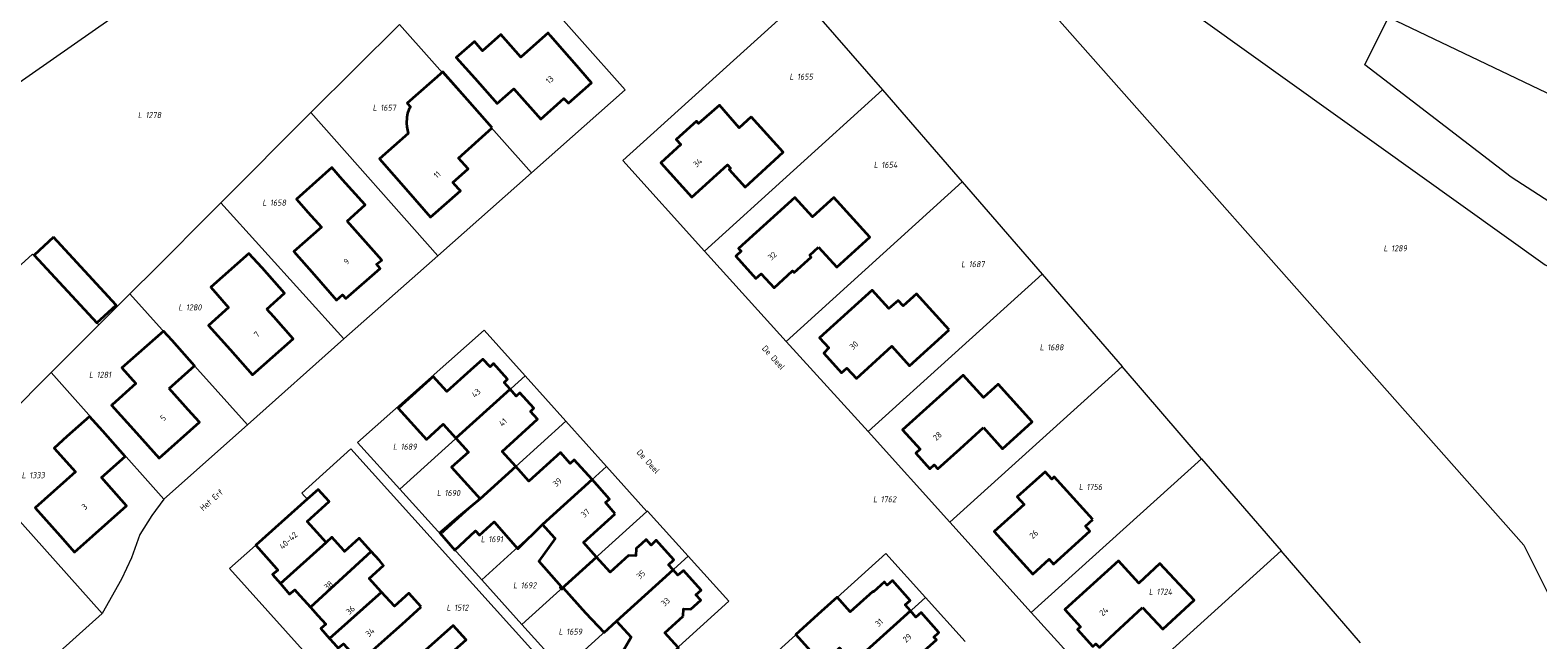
# Model space of a CAD drawing. Header units: metres. Extents: x 180383 to 183221, y 416441 to 418296.
# Tile 6 of 17: x 181793 to 182016, y 417171 to 417261. Entities that reach past the tile are written whole.
import ezdxf
from ezdxf.enums import TextEntityAlignment as Align
from ezdxf.lldxf.tags import DXFTag

# ---------------------------------------------------------------- set-up
doc = ezdxf.new("R2010")
doc.units = ezdxf.units.M
for name, color, linetype, lineweight in [('B-WE-KG-GRENS_PERCEEL-G', 150, 'KG-PERCEEL-SO', 18), ('B-WE-KG-GRENS_PERCEEL-S', 150, 'Continuous', 25), ('B-WE-OG-BEBOUWING-G', 7, 'Continuous', 35), ('B-WE-OG-BEBOUWING_HUISNUMMER-T18', 10, 'Continuous', 18), ('B-WE-OG-BEBOUWING_STRAATNAAM-T18', 10, 'Continuous', 18)]:
    doc.layers.add(name, color=color, linetype=linetype, lineweight=lineweight)
doc.styles.add('NLCS-ISO', font='NLCS-ISO.ttf')
doc.styles.add('NLCS-ISO-M500-T18', font='NLCS-ISO.ttf', dxfattribs={"height": 0.9})
tags = doc.linetypes.add('KG-PERCEEL-SO', pattern='A,5.5,-2,["P",Standard,S=1.8,R=0,X=-0.5,Y=-0.9],-2,5.5,-2,[5,NLCS.SHX,S=0.75,R=0,X=0,Y=0],-2', length=19).pattern_tags.tags
tags[6] = DXFTag(74, 10)

# ---------------------------------------------------------------- blocks, each defined once
blk = doc.blocks.new('SKG-PERCEELNUMMER-SO')
at = {"style": 'NLCS-ISO', "oblique": 10, "flags": 1}
for tag, p in [('GEMEENTECODE', (0, 2.55)), ('PERCEELGROOTTE', (0, -2.45))]:
    blk.add_attdef(tag, text='', height=1.8, dxfattribs=at).set_placement(p, align=Align.MIDDLE_CENTER)
at = {"style": 'NLCS-ISO', "oblique": 10}
blk.add_attdef('SECTIE', text='', height=1.8, dxfattribs=at).set_placement((-0.5, 0), align=Align.MIDDLE_RIGHT)
blk.add_attdef('PERCEELNUMMER', text='', height=1.8, dxfattribs=at).set_placement((0.5, 0), align=Align.MIDDLE_LEFT)

msp = doc.modelspace()

# ---------------------------------------------------------------- linework, layer by layer
at = {"layer": 'B-WE-KG-GRENS_PERCEEL-G', "flags": 128}
for points in [[(181733.519, 417213.321), (181837.742, 417286.045)], [(181927.763, 417282.041), (182013.504, 417185.208), (182021.37, 417169.477)], [(181927.763, 417282.041), (181960.4, 417266.89), (182016.662, 417226.626), (182043.119, 417214.277)], [(181880.758, 417252.463), (181860.483, 417275.216)], [(181880.385, 417241.988), (181906.948, 417266.046)], [(181906.948, 417266.046), (181918.733, 417252.435)], [(181847.374, 417262.118), (181834.308, 417249.093)], [(181866.896, 417240.195), (181847.374, 417262.118)], [(182050.344, 417221.201), (182040.205, 417224.695), (182036.882, 417226.208), (182020.56, 417233.797), (182011.634, 417239.553), (181990.03, 417256.121), (181993.517, 417263.188), (182017.967, 417251.498), (182017.482, 417250.541)], [(181866.896, 417240.195), (181880.758, 417252.463)], [(181892.457, 417228.634), (181918.733, 417252.435)], [(181918.733, 417252.435), (181930.528, 417238.85)], [(181834.308, 417249.093), (181820.999, 417235.77)], [(181834.308, 417249.093), (181853.038, 417227.936)], [(181892.457, 417228.634), (181880.385, 417241.988)], [(181853.038, 417227.936), (181866.896, 417240.195)], [(181930.528, 417238.85), (181904.52, 417215.295)], [(181930.528, 417238.85), (181942.349, 417225.21)], [(181811.471, 417226.23), (181819.614, 417234.369)], [(181819.614, 417234.369), (181820.999, 417235.77)], [(181839.175, 417215.697), (181820.999, 417235.77)], [(181802.981, 417217.745), (181793.175, 417228.199), (181753.144, 417191.761)], [(181839.175, 417215.697), (181853.038, 417227.936)], [(181904.52, 417215.295), (181892.457, 417228.634)], [(181807.57, 417222.331), (181811.471, 417226.23)], [(181942.349, 417225.21), (181916.626, 417201.971)], [(181942.349, 417225.21), (181954.148, 417211.579)], [(181802.981, 417217.745), (181807.57, 417222.331)], [(181807.57, 417222.331), (181824.916, 417202.964)], [(181795.925, 417210.692), (181802.981, 417217.745)], [(181859.886, 417216.973), (181841.21, 417200.364)], [(181859.886, 417216.973), (181865.935, 417210.236)], [(181824.916, 417202.964), (181839.186, 417215.685), (181839.175, 417215.697)], [(181916.626, 417201.971), (181904.52, 417215.295)], [(181783.125, 417197.873), (181795.925, 417210.692)], [(181812.593, 417192.018), (181795.925, 417210.692)], [(181847.432, 417193.48), (181865.935, 417210.236)], [(181865.935, 417210.236), (181871.971, 417203.514)], [(181954.148, 417211.579), (181928.686, 417188.599)], [(181965.883, 417197.979), (181954.148, 417211.579)], [(181853.478, 417186.79), (181871.971, 417203.514)], [(181877.972, 417196.831), (181871.971, 417203.514)], [(181812.593, 417192.018), (181824.916, 417202.964)], [(181928.686, 417188.599), (181916.626, 417201.971)], [(181841.21, 417200.364), (181847.432, 417193.48)], [(181803.461, 417175.142), (181783.125, 417197.873)], [(181877.972, 417196.831), (181859.537, 417180.085)], [(181877.994, 417196.806), (181877.972, 417196.831)], [(181883.953, 417190.167), (181877.994, 417196.806)], [(181940.729, 417175.273), (181965.883, 417197.979)], [(181965.883, 417197.979), (181977.679, 417184.389)], [(181812.593, 417192.018), (181810.784, 417189.591), (181809.008, 417186.777), (181807.791, 417183.323), (181806.302, 417180.189), (181803.461, 417175.142)], [(181847.432, 417193.48), (181853.478, 417186.79)], [(181883.953, 417190.167), (181865.475, 417173.514)], [(181884.041, 417190.246), (181883.953, 417190.167)], [(181890.053, 417183.597), (181884.041, 417190.246)], [(181928.686, 417188.599), (181940.729, 417175.273)], [(181853.478, 417186.79), (181859.537, 417180.085)], [(181871.531, 417166.805), (181890.053, 417183.597)], [(181896.074, 417176.931), (181890.053, 417183.597)], [(181900.763, 417167.281), (181919.257, 417184.004)], [(181919.257, 417184.004), (181925.114, 417177.504)], [(181977.679, 417184.389), (181952.817, 417161.935)], [(181989.402, 417170.766), (181977.679, 417184.389)], [(181767.491, 417182.269), (181787.062, 417160.434), (181803.461, 417175.142)], [(181859.537, 417180.085), (181865.475, 417173.514)], [(181877.546, 417160.156), (181896.074, 417176.931)], [(181925.114, 417177.504), (181906.628, 417160.804)], [(181925.114, 417177.504), (181930.975, 417171)], [(181952.817, 417161.935), (181940.729, 417175.273)], [(181865.475, 417173.514), (181871.531, 417166.805)]]:
    msp.add_lwpolyline(points, dxfattribs=at)
msp.add_lwpolyline([(181855.354, 417144.97), (181856.866, 417143.721), (181869.442, 417155.019), (181870.298, 417154.066), (181876.277, 417159.482), (181840.225, 417199.426), (181832.943, 417192.908), (181833.779, 417191.966), (181822.279, 417181.754)], close=True, dxfattribs=at)
at = {"layer": 'B-WE-OG-BEBOUWING-G', "flags": 128}
for points in [[(181873.248, 417256.374), (181872.502, 417257.231), (181869.716, 417260.429), (181869.345, 417260.855), (181865.314, 417257.265), (181862.342, 417260.602), (181859.672, 417258.224), (181858.457, 417259.588), (181855.788, 417257.212), (181858.509, 417254.156), (181861.834, 417250.422), (181864.283, 417252.603), (181868.277, 417248.125), (181871.687, 417251.171), (181872.338, 417250.463), (181875.764, 417253.486)], [(181861.106, 417246.814), (181853.771, 417255.126), (181848.523, 417250.495), (181849.031, 417249.92), (181848.754, 417249.552), (181848.572, 417248.995), (181848.456, 417248.352), (181848.405, 417247.539), (181848.462, 417246.987), (181848.662, 417245.981), (181844.416, 417242.257), (181848.664, 417237.414), (181851.961, 417233.655), (181856.394, 417237.543), (181856.12, 417237.843), (181855.264, 417238.781), (181857.538, 417240.771), (181856.114, 417242.372)], [(181899.369, 417248.446), (181897.589, 417246.829), (181894.649, 417250.199), (181891.58, 417247.47), (181891.267, 417247.814), (181888.278, 417245.096), (181888.945, 417244.364), (181885.985, 417241.673), (181890.576, 417236.62), (181895.831, 417241.394), (181896.295, 417240.884), (181896.088, 417240.695), (181898.448, 417238.097), (181904.103, 417243.235)], [(181839.662, 417233.052), (181842.33, 417235.452), (181838.985, 417239.169), (181837.374, 417240.959), (181832.18, 417236.284), (181833.572, 417234.737), (181833.87, 417234.406), (181835.877, 417232.176), (181831.788, 417228.599), (181834.786, 417225.171), (181838.078, 417221.407), (181838.951, 417222.171), (181839.474, 417221.629), (181844.532, 417226.086), (181844.007, 417226.686), (181844.768, 417227.308)], [(181909.321, 417229.216), (181912.022, 417226.241), (181916.89, 417230.685), (181911.579, 417236.534), (181908.433, 417233.677), (181905.811, 417236.565), (181897.503, 417229.021), (181897.876, 417228.601), (181897.065, 417227.877), (181900.045, 417224.565), (181900.853, 417225.289), (181902.733, 417223.234), (181905.48, 417225.72), (181905.709, 417225.461), (181908.23, 417227.761), (181908.024, 417228.009)], [(181796.262, 417230.667), (181793.428, 417228.043), (181802.694, 417218.038), (181805.528, 417220.662)], [(181827.78, 417220.082), (181830.402, 417222.415), (181827.079, 417226.151), (181825.108, 417228.282), (181819.501, 417223.309), (181822.15, 417220.322), (181819.152, 417217.663), (181822.368, 417214.103), (181825.692, 417210.368), (181831.682, 417215.697), (181828.801, 417218.934)], [(181928.613, 417217.004), (181923.781, 417222.342), (181921.794, 417220.543), (181921.056, 417221.359), (181919.706, 417220.137), (181917.223, 417222.88), (181909.456, 417215.82), (181910.81, 417214.339), (181910.081, 417213.555), (181912.72, 417210.676), (181913.509, 417211.338), (181914.892, 417209.821), (181920.148, 417214.581), (181922.741, 417211.688)], [(181813.384, 417208.352), (181817.114, 417211.681), (181813.784, 417215.411), (181812.507, 417216.819), (181806.383, 417211.388), (181808.439, 417209.071), (181804.926, 417205.955), (181804.847, 417205.885), (181808.536, 417201.774), (181811.866, 417198.044), (181817.832, 417203.368), (181816.185, 417205.213)], [(181863.738, 417208.246), (181862.859, 417209.218), (181863.332, 417209.723), (181861.301, 417212.018), (181860.787, 417211.568), (181859.691, 417212.698), (181857.886, 417211.062), (181854.404, 417207.906), (181852.39, 417210.13), (181847.201, 417205.44), (181851.388, 417200.821), (181853.855, 417203.057), (181855.724, 417200.989)], [(181933.687, 417202.563), (181936.502, 417199.458), (181940.873, 417203.421), (181935.849, 417208.963), (181933.701, 417207.015), (181930.664, 417210.338), (181921.719, 417202.252), (181924.309, 417199.389), (181923.669, 417198.808), (181925.77, 417196.474), (181926.409, 417197.05), (181926.953, 417196.474), (181930.248, 417199.453)], [(181867.199, 417203.269), (181867.775, 417203.793), (181866.725, 417204.944), (181867.217, 417205.445), (181865.164, 417207.718), (181864.651, 417207.237), (181863.738, 417208.246), (181855.724, 417200.989), (181857.564, 417198.955), (181855.094, 417196.721), (181859.308, 417192.062), (181864.565, 417196.817), (181862.546, 417199.042)], [(181798.259, 417201.242), (181796.367, 417199.547), (181799.496, 417196.054), (181793.551, 417190.729), (181797.236, 417186.583), (181799.39, 417184.165), (181807.08, 417191.017), (181803.34, 417195.204), (181806.855, 417198.32), (181803.537, 417202.061), (181801.582, 417204.219)], [(181855.887, 417189.217), (181853.355, 417187.016), (181855.549, 417184.492), (181858.637, 417187.322), (181859.228, 417186.677), (181861.392, 417188.661), (181864.863, 417184.673), (181868.514, 417188.24), (181875.839, 417194.894), (181873.207, 417197.799), (181872.614, 417197.262), (181871.159, 417198.876), (181866.517, 417194.665), (181864.565, 417196.817), (181859.308, 417192.062), (181856.451, 417189.707)], [(181879.278, 417189.857), (181877.843, 417191.496), (181878.437, 417192.027), (181875.839, 417194.894), (181868.514, 417188.24), (181870.243, 417186.335), (181870.37, 417186.195), (181867.964, 417182.864), (181871.296, 417179.129), (181871.118, 417178.983), (181871.308, 417178.771), (181876.51, 417183.459), (181874.58, 417185.595)], [(181949.848, 417189.023), (181944.137, 417195.305), (181943.767, 417194.969), (181942.772, 417196.064), (181938.658, 417192.324), (181939.667, 417191.214), (181935.279, 417187.225), (181940.981, 417180.953), (181943.359, 417183.124), (181944.032, 417182.384), (181949.411, 417187.274), (181948.738, 417188.014)], [(181835.208, 417187.091), (181833.734, 417188.718), (181836.979, 417191.659), (181835.379, 417193.448), (181833.754, 417191.994), (181826.16, 417185.2), (181829.22, 417181.745), (181829.4, 417181.541), (181828.64, 417180.891), (181829.786, 417179.549), (181836.534, 417185.629)], [(181843.2, 417184.274), (181843.188, 417184.287), (181841.426, 417186.231), (181839.285, 417184.29), (181839.158, 417184.431), (181837.378, 417186.394), (181836.534, 417185.629), (181829.786, 417179.549), (181831.15, 417177.952), (181831.91, 417178.601), (181832.233, 417178.248), (181834.23, 417176.066)], [(181887.821, 417181.574), (181887.154, 417182.307), (181887.904, 417183.065), (181885.32, 417185.943), (181884.562, 417185.228), (181883.833, 417186.034), (181883.158, 417185.426), (181882.362, 417184.709), (181882.305, 417183.621), (181881.21, 417183.671), (181878.514, 417181.241), (181876.51, 417183.459), (181871.308, 417178.771), (181871.364, 417178.708), (181871.588, 417178.907), (181874.889, 417175.241), (181877.647, 417172.317), (181879.452, 417173.986)], [(181844.737, 417178.29), (181842.918, 417180.297), (181845.052, 417182.23), (181844.413, 417182.935), (181843.2, 417184.274), (181834.23, 417176.066), (181835.348, 417174.843), (181836.53, 417173.552), (181835.78, 417172.891), (181837.064, 417171.448)], [(181889.299, 417174.702), (181889.365, 417175.787), (181890.451, 417175.749), (181891.912, 417177.07), (181891.185, 417177.856), (181891.968, 417178.575), (181889.37, 417181.461), (181888.534, 417180.791), (181887.821, 417181.574), (181879.452, 417173.986), (181881.617, 417171.607), (181880.258, 417169.284), (181883.608, 417165.572), (181883.79, 417165.736), (181888.598, 417170.075), (181888.555, 417170.123), (181886.617, 417172.272)], [(181957.172, 417176.011), (181960.165, 417172.786), (181964.783, 417177.071), (181959.75, 417182.495), (181956.625, 417179.595), (181953.633, 417182.903), (181945.705, 417175.731), (181948.018, 417173.164), (181947.577, 417172.76), (181949.838, 417170.257), (181950.276, 417170.652), (181950.795, 417170.093), (181953.138, 417172.267)], [(181922.898, 417175.5), (181922.105, 417176.389), (181922.852, 417177.055), (181920.216, 417180.01), (181919.441, 417179.319), (181919.028, 417179.774), (181917.405, 417178.302), (181917.332, 417178.373), (181913.969, 417175.385), (181912.055, 417177.512), (181909.704, 417175.397), (181905.938, 417172.008), (181909.817, 417167.696), (181912.419, 417170.037), (181914.392, 417167.845)], [(181850.611, 417176.096), (181848.778, 417178.119), (181846.644, 417176.185), (181845.364, 417177.598), (181844.737, 417178.29), (181837.064, 417171.448), (181837.688, 417170.746), (181838.35, 417170.002), (181839.1, 417170.662), (181841.51, 417167.971), (181845.24, 417171.301), (181847.776, 417173.565)], [(181924.93, 417169.61), (181926.724, 417171.209), (181926.338, 417171.642), (181927.099, 417172.321), (181924.464, 417175.277), (181923.703, 417174.598), (181922.898, 417175.5), (181914.392, 417167.845), (181916.366, 417165.652), (181913.835, 417163.299), (181917.654, 417159.113), (181923.616, 417164.553), (181921.686, 417166.717)], [(181855.515, 417167.336), (181854.33, 417168.657), (181857.224, 417171.252), (181855.327, 417173.367), (181851.25, 417169.727), (181850.18, 417168.772), (181846.45, 417165.442), (181849.06, 417162.522), (181848.32, 417161.86), (181848.792, 417161.334), (181849.429, 417160.626), (181856.126, 417166.655)]]:
    msp.add_lwpolyline(points, close=True, dxfattribs=at)

# ---------------------------------------------------------------- block references
at = {"layer": 'B-WE-KG-GRENS_PERCEEL-S', "xscale": 0.5, "yscale": 0.5, "zscale": 0.5}
for p, values in [((181905.885, 417254.389), {'PERCEELNUMMER': '1655', 'SECTIE': 'L'}), ((181844.304, 417249.81), {'PERCEELNUMMER': '1657', 'SECTIE': 'L'}), ((181809.619, 417248.724), {'PERCEELNUMMER': '1278', 'SECTIE': 'L'}), ((181918.345, 417241.37), {'PERCEELNUMMER': '1654', 'SECTIE': 'L'}), ((181828.009, 417235.794), {'PERCEELNUMMER': '1658', 'SECTIE': 'L'}), ((181993.658, 417229.044), {'PERCEELNUMMER': '1289', 'SECTIE': 'L'}), ((181931.257, 417226.706), {'PERCEELNUMMER': '1687', 'SECTIE': 'L'}), ((181815.595, 417220.319), {'PERCEELNUMMER': '1280', 'SECTIE': 'L'}), ((181942.859, 417214.421), {'PERCEELNUMMER': '1688', 'SECTIE': 'L'}), ((181802.395, 417210.369), {'PERCEELNUMMER': '1281', 'SECTIE': 'L'}), ((181847.312, 417199.748), {'PERCEELNUMMER': '1689', 'SECTIE': 'L'}), ((181792.445, 417195.544), {'PERCEELNUMMER': '1333', 'SECTIE': 'L'}), ((181948.643, 417193.812), {'PERCEELNUMMER': '1756', 'SECTIE': 'L'}), ((181853.795, 417192.923), {'PERCEELNUMMER': '1690', 'SECTIE': 'L'}), ((181918.244, 417191.998), {'PERCEELNUMMER': '1762', 'SECTIE': 'L'}), ((181860.279, 417186.098), {'PERCEELNUMMER': '1691', 'SECTIE': 'L'}), ((181865.056, 417179.274), {'PERCEELNUMMER': '1692', 'SECTIE': 'L'}), ((181958.997, 417178.323), {'PERCEELNUMMER': '1724', 'SECTIE': 'L'}), ((181855.219, 417175.993), {'PERCEELNUMMER': '1512', 'SECTIE': 'L'}), ((181871.779, 417172.437), {'PERCEELNUMMER': '1659', 'SECTIE': 'L'})]:
    msp.add_blockref('SKG-PERCEELNUMMER-SO', p, dxfattribs=at).add_auto_attribs(values)

# ---------------------------------------------------------------- texts
at = {"layer": 'B-WE-OG-BEBOUWING_HUISNUMMER-T18', "style": 'NLCS-ISO-M500-T18'}
for s, rotation, p in [('13', 41.4, (181869.579, 417253.941)), ('34', 42.2, (181891.44, 417241.692)), ('11', 41.3, (181852.953, 417239.911)), ('9', 41.4, (181839.556, 417227.099)), ('32', 42, (181902.469, 417227.927)), ('7', 41.7, (181826.302, 417216.332)), ('30', 42.5, (181914.515, 417214.713)), ('43', 44.1, (181858.706, 417207.68)), ('5', 41.8, (181812.459, 417204.001)), ('41', 42.3, (181862.682, 417203.351)), ('28', 42, (181926.861, 417201.317)), ('39', 42.1, (181870.709, 417194.498)), ('3', 41.7, (181800.848, 417190.888)), ('37', 41.3, (181874.858, 417189.946)), ('26', 42, (181941.113, 417186.83)), ('40-42', 42.5, (181830.96, 417185.894)), ('35', 42.3, (181883.052, 417180.854)), ('38', 42.5, (181836.899, 417179.261)), ('36', 42.5, (181840.142, 417175.622)), ('33', 42.3, (181886.69, 417176.836)), ('31', 41.6, (181918.251, 417173.773)), ('24', 42, (181951.443, 417175.418)), ('34', 42.5, (181843.031, 417172.347)), ('29', 41.7, (181922.396, 417171.511))]:
    msp.add_text(s, height=0.9, rotation=rotation, dxfattribs=at).set_placement(p, align=Align.MIDDLE)
at = {"layer": 'B-WE-OG-BEBOUWING_STRAATNAAM-T18', "style": 'NLCS-ISO-M500-T18'}
for s, rotation, p in [('De Deel', 312.2, (181902.66, 417212.913)), ('De Deel', 312.2, (181884.139, 417197.565)), ('Het Erf', 41.3, (181819.616, 417191.891))]:
    msp.add_text(s, height=0.9, rotation=rotation, dxfattribs=at).set_placement(p, align=Align.MIDDLE)

doc.saveas('drawing.dxf')
